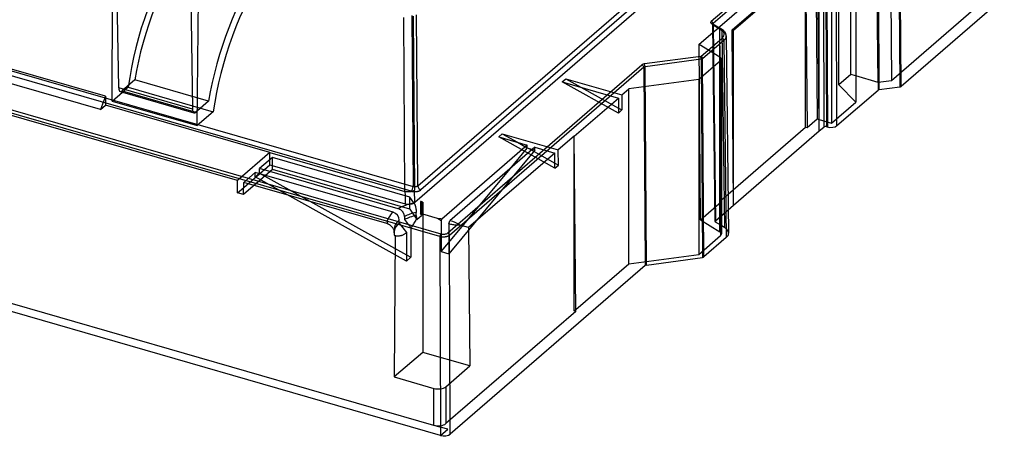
# Model space of a CAD drawing. Header units: millimetres. Extents: x -159 to 301, y 59 to 367.
# Tile 10 of 16: x 22 to 301, y 59 to 177. Entities that reach past the tile are written whole.
import ezdxf

# ---------------------------------------------------------------- set-up
doc = ezdxf.new("R2010")
doc.units = ezdxf.units.MM
doc.layers.add('MAIN-1', color=7, linetype='Continuous')
doc.layers.add('MAIN-2', color=7, linetype='Continuous')

msp = doc.modelspace()

# ---------------------------------------------------------------- linework, layer by layer
at = {"layer": 'MAIN-1'}
for p, q in [((268.48, 209.65), (268.81, 159.9)), ((265.08, 159.4), (264.47, 209.11)), ((50.01, 157.86), (49.31, 203.84)), ((258.75, 203.36), (258.75, 153.82)), ((247.34, 198.74), (247.77, 149.08)), ((48.19, 154.11), (48.25, 195.49)), ((70.18, 197.82), (70.88, 151.83)), ((220.24, 175.27), (244.52, 196.3)), ((244.52, 196.3), (244.95, 146.64)), ((244.52, 146.76), (244.52, 196.3)), ((248.41, 145.64), (247.98, 195.3)), ((251.9, 197.43), (251.9, 147.89)), ((72.25, 147.16), (72.72, 194.57)), ((83.68, 131.57), (-96.46, 183.57)), ((199.37, 182.09), (133.86, 125.36)), ((295.58, 183.08), (268.81, 159.9)), ((46.27, 155.49), (-40.67, 180.59)), ((44.82, 151.73), (-42.12, 176.83)), ((131.07, 128.48), (130.71, 177.83)), ((133.44, 178.2), (133.8, 128.86)), ((218.18, 176.08), (218.18, 176.08)), ((218.18, 176.08), (218.19, 176.06)), ((218.19, 176.06), (218.2, 176.04)), ((218.2, 176.04), (218.21, 176.02)), ((218.21, 176.02), (218.22, 176)), ((218.22, 176), (218.22, 175.98)), ((218.22, 175.98), (218.22, 175.95)), ((218.22, 175.95), (218.23, 175.93)), ((218.23, 175.91), (218.23, 175.93)), ((218.32, 167.81), (218.23, 175.93)), ((218.23, 175.89), (218.23, 175.91)), ((218.24, 175.87), (218.23, 175.89)), ((218.25, 175.85), (218.24, 175.87)), ((218.26, 175.83), (218.25, 175.85)), ((218.28, 175.81), (218.26, 175.83)), ((218.29, 175.79), (218.28, 175.81)), ((218.31, 175.77), (218.29, 175.79)), ((218.34, 175.76), (218.31, 175.77)), ((218.36, 175.74), (218.34, 175.76)), ((218.36, 175.74), (218.46, 167.73)), ((218.36, 175.74), (220.93, 174.15)), ((214.41, 170.23), (218.25, 173.56)), ((219.92, 175), (220.24, 175.27)), ((220.24, 174.8), (220.24, 175.27)), ((221.13, 174.02), (220.93, 174.15)), ((221.61, 118.23), (220.93, 174.15)), ((221.31, 173.88), (221.13, 174.02)), ((221.48, 173.73), (221.31, 173.88)), ((221.62, 173.58), (221.48, 173.73)), ((221.75, 173.43), (221.62, 173.58)), ((221.85, 173.26), (221.75, 173.43)), ((221.93, 173.1), (221.85, 173.26)), ((221.99, 172.93), (221.93, 173.1)), ((222.03, 172.77), (221.99, 172.93)), ((214.41, 170.23), (220.22, 166.64)), ((222.04, 172.6), (222.03, 172.77)), ((220.4, 165.51), (214.27, 160.21)), ((220.4, 165.51), (220.4, 115.98)), ((220.66, 166.01), (220.66, 116.48)), ((175.61, 159.58), (176.61, 160.44)), ((175.61, 159.58), (191.5, 154.99)), ((176.61, 160.44), (192.5, 155.85)), ((176.61, 160.44), (180.92, 158.04)), ((214.27, 160.21), (194.47, 157.56)), ((214.27, 160.21), (214.27, 110.67)), ((265.08, 159.4), (258.75, 161.23)), ((268.81, 159.9), (265.08, 159.4)), ((48.19, 154.11), (51.13, 156.65)), ((70.88, 151.83), (50.01, 157.86)), ((50.46, 156.85), (71.33, 150.82)), ((192.5, 155.85), (194.47, 157.56)), ((194.47, 108.02), (194.47, 157.56)), ((46.27, 155.49), (44.82, 151.73)), ((46.27, 155.49), (46.25, 152.96)), ((48.19, 154.11), (72.25, 147.16)), ((179, 144.16), (191.5, 154.99)), ((191.5, 154.99), (191.5, 150.73)), ((192.5, 155.85), (192.5, 151.6)), ((251.9, 147.89), (258.75, 153.82)), ((44.82, 151.73), (46.25, 152.96)), ((92.84, 139.51), (46.25, 152.96)), ((72.29, 151.37), (71.88, 151.01)), ((191.5, 152.15), (192.5, 151.6)), ((192.5, 151.6), (191.5, 150.73)), ((244.95, 146.64), (247.77, 149.08)), ((247.77, 149.08), (248.38, 148.9)), ((248.41, 148.89), (251.9, 147.89)), ((139.27, 62.19), (-152.58, 146.44)), ((222.59, 127.77), (244.52, 146.76)), ((244.52, 146.76), (244.95, 146.64)), ((157.61, 143.99), (158.61, 144.85)), ((157.61, 143.99), (165.71, 141.65)), ((158.61, 144.85), (174.5, 140.27)), ((158.61, 144.85), (162.92, 142.46)), ((179, 144.16), (174.5, 140.27)), ((179.43, 94.5), (179, 144.16)), ((92.84, 139.51), (83.68, 131.57)), ((92.84, 137.51), (92.84, 139.51)), ((92.84, 139.51), (131.07, 128.48)), ((165.71, 141.65), (141.5, 120.68)), ((167.87, 141.03), (143.82, 120.2)), ((160.85, 134.95), (165.71, 140.78)), ((165.71, 140.78), (165.71, 141.65)), ((165.71, 140.9), (166.15, 140.66)), ((167.12, 140.38), (165.71, 140.78)), ((167.87, 141.03), (173.5, 139.4)), ((174.54, 135.99), (174.5, 140.27)), ((93.57, 138.14), (89.89, 134.96)), ((132.48, 126.91), (93.57, 138.14)), ((173.5, 139.4), (149.11, 118.27)), ((173.54, 135.12), (173.5, 139.4)), ((88.64, 133.87), (85.41, 131.07)), ((127.7, 122.6), (88.64, 133.87)), ((129.16, 123.62), (89.89, 134.96)), ((89.89, 133.69), (89.89, 134.96)), ((173.53, 136.55), (174.54, 135.99)), ((173.54, 135.12), (174.54, 135.99)), ((83.66, 128.1), (83.68, 131.57)), ((85.39, 127.6), (85.41, 131.07)), ((125.97, 119.37), (85.41, 131.07)), ((89.74, 133.56), (89.89, 133.69)), ((89.89, 133.69), (90.53, 133.33)), ((83.66, 128.1), (85.4, 129.6)), ((131.15, 128.46), (131.07, 128.48)), ((131.07, 128.48), (131.09, 127.32)), ((131.23, 128.44), (131.15, 128.46)), ((131.31, 128.42), (131.23, 128.44)), ((131.39, 128.41), (131.31, 128.42)), ((131.48, 128.39), (131.39, 128.41)), ((131.57, 128.38), (131.48, 128.39)), ((131.65, 128.37), (131.57, 128.38)), ((131.74, 128.36), (131.65, 128.37)), ((131.83, 128.36), (131.74, 128.36)), ((131.92, 128.36), (131.83, 128.36)), ((132.01, 128.35), (131.92, 128.36)), ((132.1, 128.35), (132.01, 128.35)), ((132.19, 128.36), (132.1, 128.35)), ((132.28, 128.36), (132.19, 128.36)), ((132.37, 128.37), (132.28, 128.36)), ((132.46, 128.37), (132.37, 128.37)), ((132.54, 128.38), (132.46, 128.37)), ((132.63, 128.4), (132.54, 128.38)), ((132.72, 128.41), (132.63, 128.4)), ((132.8, 128.42), (132.72, 128.41)), ((132.88, 128.44), (132.8, 128.42)), ((132.96, 128.46), (132.88, 128.44)), ((133.04, 128.48), (132.96, 128.46)), ((133.12, 128.5), (133.04, 128.48)), ((133.19, 128.53), (133.12, 128.5)), ((133.27, 128.55), (133.19, 128.53)), ((133.34, 128.58), (133.27, 128.55)), ((133.41, 128.61), (133.34, 128.58)), ((133.47, 128.64), (133.41, 128.61)), ((133.53, 128.67), (133.47, 128.64)), ((133.59, 128.71), (133.53, 128.67)), ((133.65, 128.74), (133.59, 128.71)), ((133.7, 128.78), (133.65, 128.74)), ((133.75, 128.82), (133.7, 128.78)), ((133.8, 128.86), (133.75, 128.82)), ((133.86, 125.36), (133.8, 128.86)), ((85.39, 127.6), (83.66, 128.1)), ((133.62, 125.26), (132.48, 126.91)), ((135.66, 125.62), (135.44, 125.68)), ((135.44, 125.68), (135.44, 122.22)), ((135.44, 125.68), (135.5, 125.6)), ((129.28, 123.58), (129.16, 123.62)), ((129.4, 123.54), (129.28, 123.58)), ((129.52, 123.48), (129.4, 123.54)), ((129.64, 123.42), (129.52, 123.48)), ((129.75, 123.35), (129.64, 123.42)), ((129.86, 123.28), (129.75, 123.35)), ((129.97, 123.2), (129.86, 123.28)), ((130.07, 123.11), (129.97, 123.2)), ((130.18, 123.01), (130.07, 123.11)), ((130.27, 122.91), (130.18, 123.01)), ((130.37, 122.81), (130.27, 122.91)), ((130.45, 122.71), (130.37, 122.81)), ((130.53, 122.6), (130.45, 122.71)), ((133.62, 125.26), (133.67, 125.18)), ((133.67, 125.18), (133.72, 125.08)), ((133.72, 125.08), (133.78, 124.98)), ((133.78, 124.98), (133.83, 124.86)), ((133.83, 124.86), (133.88, 124.74)), ((133.88, 124.74), (133.92, 124.61)), ((133.92, 124.61), (133.97, 124.46)), ((133.97, 124.46), (134.02, 124.31)), ((134.02, 124.31), (134.06, 124.16)), ((134.06, 124.16), (134.1, 124.01)), ((134.1, 124.01), (134.13, 123.85)), ((134.13, 123.85), (134.16, 123.69)), ((134.16, 123.69), (134.19, 123.52)), ((134.19, 123.52), (134.21, 123.36)), ((134.21, 123.36), (134.23, 123.2)), ((134.23, 123.2), (134.25, 123.04)), ((134.25, 123.04), (134.26, 122.88)), ((134.26, 122.88), (134.27, 122.73)), ((134.27, 122.73), (134.27, 122.58)), ((135.78, 125.03), (135.78, 121.73)), ((136.11, 125.46), (136.11, 122.02)), ((129.43, 119.5), (129.43, 120.37)), ((130.6, 122.48), (130.53, 122.6)), ((130.67, 122.36), (130.6, 122.48)), ((130.73, 122.24), (130.67, 122.36)), ((130.78, 122.11), (130.73, 122.24)), ((130.83, 122), (130.78, 122.11)), ((130.86, 121.87), (130.83, 122)), ((130.89, 121.75), (130.86, 121.87)), ((130.92, 121.62), (130.89, 121.75)), ((130.93, 121.49), (130.92, 121.62)), ((130.93, 121.38), (130.93, 121.49)), ((130.93, 121.38), (130.93, 120.51)), ((130.93, 120.51), (131.2, 120.17)), ((131.2, 120.17), (131.47, 119.84)), ((133.95, 120.06), (133.79, 119.79)), ((134.11, 120.35), (133.95, 120.06)), ((134.28, 120.65), (134.11, 120.35)), ((134.27, 121.72), (134.27, 122.58)), ((134.3, 121.61), (134.27, 121.72)), ((134.45, 120.97), (134.28, 120.65)), ((134.32, 121.5), (134.3, 121.61)), ((134.35, 121.4), (134.32, 121.5)), ((134.37, 121.29), (134.35, 121.4)), ((134.4, 121.18), (134.37, 121.29)), ((134.43, 121.07), (134.4, 121.18)), ((134.45, 120.97), (134.43, 121.07)), ((134.45, 120.59), (135.78, 121.73)), ((134.45, 120.97), (134.45, 120.59)), ((135.78, 121.73), (135.44, 122.22)), ((140.33, 120.81), (136.11, 122.02)), ((136.11, 122.02), (136.11, 82.88)), ((140.47, 120.71), (140.33, 120.81)), ((140.61, 120.62), (140.47, 120.71)), ((140.76, 120.54), (140.61, 120.62)), ((140.9, 120.45), (140.76, 120.54)), ((141.04, 120.37), (140.9, 120.45)), ((141.17, 120.29), (141.04, 120.37)), ((141.31, 120.21), (141.17, 120.29)), ((141.34, 120.28), (141.31, 120.21)), ((141.31, 120.21), (141.31, 111.44)), ((141.36, 120.35), (141.34, 120.28)), ((141.39, 120.41), (141.36, 120.35)), ((141.42, 120.48), (141.39, 120.41)), ((141.44, 120.55), (141.42, 120.48)), ((141.47, 120.62), (141.44, 120.55)), ((141.5, 120.68), (141.47, 120.62)), ((143.48, 119.3), (143.82, 120.2)), ((126.08, 119.33), (125.97, 119.37)), ((126.2, 119.29), (126.08, 119.33)), ((126.32, 119.24), (126.2, 119.29)), ((126.43, 119.18), (126.32, 119.24)), ((126.55, 119.13), (126.43, 119.18)), ((126.66, 119.06), (126.55, 119.13)), ((126.77, 119), (126.66, 119.06)), ((126.87, 118.93), (126.77, 119)), ((126.97, 118.85), (126.87, 118.93)), ((127.08, 118.76), (126.97, 118.85)), ((127.18, 118.67), (127.08, 118.76)), ((127.28, 118.58), (127.18, 118.67)), ((127.37, 118.49), (127.28, 118.58)), ((127.46, 118.39), (127.37, 118.49)), ((127.54, 118.29), (127.46, 118.39)), ((127.62, 118.18), (127.54, 118.29)), ((127.7, 118.07), (127.62, 118.18)), ((127.77, 117.96), (127.7, 118.07)), ((127.83, 117.84), (127.77, 117.96)), ((127.89, 117.72), (127.83, 117.84)), ((127.93, 117.61), (127.89, 117.72)), ((127.97, 117.49), (127.93, 117.61)), ((127.97, 117.64), (127.97, 117.59)), ((127.97, 117.59), (127.98, 117.54)), ((128, 117.37), (127.97, 117.49)), ((127.98, 117.54), (127.98, 117.48)), ((127.98, 117.48), (127.99, 117.44)), ((127.99, 117.44), (128, 117.4)), ((128, 117.4), (128, 117.36)), ((128.01, 117.31), (128, 117.37)), ((128.02, 117.25), (128.01, 117.31)), ((128.03, 117.19), (128.02, 117.25)), ((128.04, 117.13), (128.03, 117.19)), ((128.04, 117.08), (128.04, 117.13)), ((129.43, 119.5), (131.51, 116.83)), ((131.47, 119.84), (131.73, 119.51)), ((131.73, 119.51), (131.99, 119.18)), ((131.99, 119.18), (132.25, 118.86)), ((132.25, 118.86), (132.51, 118.54)), ((132.51, 118.54), (132.76, 118.22)), ((132.9, 118.41), (132.76, 118.22)), ((132.76, 118.22), (132.76, 109.83)), ((133.04, 118.61), (132.9, 118.41)), ((133.18, 118.83), (133.04, 118.61)), ((133.33, 119.05), (133.18, 118.83)), ((133.48, 119.29), (133.33, 119.05)), ((133.63, 119.53), (133.48, 119.29)), ((133.79, 119.79), (133.63, 119.53)), ((143.75, 119.23), (143.48, 119.3)), ((143.48, 119.3), (143.48, 110.82)), ((144.03, 119.16), (143.75, 119.23)), ((144.31, 119.1), (144.03, 119.16)), ((144.59, 119.06), (144.31, 119.1)), ((144.87, 119.02), (144.59, 119.06)), ((145.15, 118.99), (144.87, 119.02)), ((145.44, 118.97), (145.15, 118.99)), ((145.73, 118.96), (145.44, 118.97)), ((146.02, 118.96), (145.73, 118.96)), ((146.32, 118.97), (146.02, 118.96)), ((146.62, 118.99), (146.32, 118.97)), ((149.11, 118.27), (146.62, 118.99)), ((149.11, 118.27), (149.45, 79.03)), ((221.61, 118.23), (220.66, 118.82)), ((128.04, 117.03), (128.04, 117.08)), ((128.04, 117.03), (128.04, 116.9)), ((128.04, 116.9), (128.04, 116.78)), ((128.04, 116.78), (128.04, 116.65)), ((128.04, 116.65), (128.04, 116.53)), ((128.04, 116.53), (128.04, 116.4)), ((128.04, 116.4), (128.04, 116.28)), ((128.04, 116.28), (128.04, 116.15)), ((128.26, 115.92), (128.06, 75.91)), ((128.47, 115.88), (128.26, 115.92)), ((128.68, 115.86), (128.47, 115.88)), ((128.87, 115.84), (128.68, 115.86)), ((129.06, 115.84), (128.87, 115.84)), ((129.25, 115.84), (129.06, 115.84)), ((129.43, 115.86), (129.25, 115.84)), ((129.61, 115.88), (129.43, 115.86)), ((129.78, 115.91), (129.61, 115.88)), ((129.95, 115.95), (129.78, 115.91)), ((130.11, 116), (129.95, 115.95)), ((130.27, 116.06), (130.11, 116)), ((130.43, 116.13), (130.27, 116.06)), ((130.59, 116.2), (130.43, 116.13)), ((130.75, 116.28), (130.59, 116.2)), ((130.9, 116.37), (130.75, 116.28)), ((131.05, 116.47), (130.9, 116.37)), ((131.2, 116.58), (131.05, 116.47)), ((131.36, 116.7), (131.2, 116.58)), ((131.51, 116.83), (131.36, 116.7)), ((131.51, 116.83), (131.51, 108.74)), ((214.27, 110.67), (220.4, 115.98)), ((141.31, 111.44), (143.48, 114.05)), ((131.51, 110.52), (132.76, 109.83)), ((132.76, 109.83), (131.51, 108.74)), ((141.31, 111.44), (143.48, 110.82)), ((194.47, 108.02), (214.27, 110.67)), ((179.43, 95), (194.47, 108.02)), ((179.43, 94.5), (142.68, 62.68)), ((136.11, 82.88), (128.06, 75.91)), ((149.45, 79.03), (136.11, 82.88)), ((142.65, 73.14), (149.45, 79.03)), ((128.06, 75.91), (139.23, 72.68)), ((139.27, 62.2), (139.23, 72.68)), ((142.65, 73.14), (142.68, 62.68)), ((143.17, 61.08), (139.27, 62.2)), ((141.17, 59.36), (143.17, 61.08))]:
    msp.add_line(p, q, dxfattribs=at)
for centre, major_axis, ratio, start_param, end_param in [((217.89, 175.55), (-0.315, -0.511), 0.673031, 2.321887, 3.141727), ((220.46, 173.96), (0.315, 0.511), 0.673021, -0.821907, -0.000078), ((218.66, 166.01), (2, 0), 0.5, 0, 0.680678), ((218.66, 166.01), (2, 0), 0.5, -0.523599, 0), ((51.01, 158.77), (0.55, 1.92), 0.433013, 2.184978, 3.141546), ((71.88, 152.74), (-0.55, -1.92), 0.433013, -0.956615, -0.000048), ((71.88, 152.74), (-0.55, -1.92), 0.433013, -0.000048, 0.588003), ((138.87, 119.37), (-12.9, 0), 0.5, -1.318761, -1.306263), ((135.5, 123.86), (-0.34, 1.98), 0.28195, -0.986223, -0.548189), ((136.14, 123.41), (2.54, -1.85), 0.568274, 1.970812, 2.138445), ((138.87, 119.37), (-12.9, 0), 0.5, -1.15106, -0.718631), ((132.13, 125.86), (2, 0), 0.499963, -0.705478, -0.523507), ((136.17, 123.91), (1.01, 2.07), 0.393176, 0.933356, 1.197884), ((138.87, 119.37), (-12.9, 0), 0.5, -0.523599, 0.001412), ((127.7, 120.87), (1.31, -1.51), 0.75, 0.713724, 2.28452), ((138.87, 117.64), (-10.9, 0), 0.5, -0.523599, 0.000027), ((138.87, 117.64), (-10.9, 0), 0.5, -1.134836, -0.755017), ((138.87, 116.78), (10.9, 0), 0.5, 2.006757, 2.386576), ((138.87, 115.91), (9.9, 0), 0.5, 1.30246, 1.422928), ((138.87, 115.91), (9.9, 0), 0.5, 0.671467, 1.047198), ((138.87, 116.78), (10.9, 0), 0.5, 2.617994, 3.049402), ((217.72, 116.66), (5, 0), 0.499973, 0.005937, 0.680643), ((128.15, 116.08), (1.03, -1.13), 0.018686, -1.655222, -1.444406), ((218.66, 116.48), (-2, 0), 0.5, 2.617994, 3.141594), ((140.48, 73.76), (2.5, 0), 0.500033, -2.094326, -0.523608), ((140.52, 63.3), (2.5, 0), 0.500033, -2.094295, -0.523607)]:
    msp.add_ellipse(centre, major_axis=major_axis, ratio=ratio, start_param=start_param, end_param=end_param, dxfattribs=at)
at = {"layer": 'MAIN-2'}
for p, q in [((134.73, 130.05), (263.78, 241.81)), ((264.65, 240.71), (135.6, 128.95)), ((264.66, 213.42), (265.03, 157.23)), ((265.4, 157.37), (265.03, 213.56)), ((270.83, 214.34), (271.2, 158.15)), ((271.57, 158.29), (271.19, 214.48)), ((-131.74, 206.4), (133.36, 129.87)), ((253.95, 158.74), (253.95, 208.27)), ((132.86, 128.58), (-132.24, 205.11)), ((217.79, 176.74), (248.96, 203.74)), ((257.31, 161.64), (257.31, 204.83)), ((140.96, 115.7), (-157.71, 201.91)), ((-157.41, 202.69), (141.26, 116.47)), ((249.48, 203.07), (218.31, 176.08)), ((249.48, 203.07), (249.68, 146.74)), ((250.5, 146.85), (250.3, 203.18)), ((250.47, 203.13), (250.68, 146.8)), ((253.41, 147.16), (253.2, 203.5)), ((223.7, 174.27), (247.98, 195.3)), ((248.41, 195.18), (224.13, 174.15)), ((248.41, 145.64), (248.41, 195.18)), ((300.79, 183.6), (271.57, 158.29)), ((134.73, 130.05), (134.38, 178.54)), ((133.01, 178.36), (133.36, 129.87)), ((217.64, 176.53), (217.63, 176.49)), ((217.63, 176.49), (217.63, 176.45)), ((217.63, 176.45), (217.63, 176.42)), ((217.63, 176.42), (217.63, 176.38)), ((217.63, 176.38), (217.64, 176.34)), ((217.65, 176.57), (217.64, 176.53)), ((217.64, 176.34), (217.66, 176.3)), ((217.67, 176.6), (217.65, 176.57)), ((217.66, 176.3), (217.68, 176.27)), ((217.69, 176.64), (217.67, 176.6)), ((217.68, 176.27), (217.7, 176.23)), ((217.72, 176.67), (217.69, 176.64)), ((217.7, 176.23), (217.73, 176.2)), ((217.75, 176.71), (217.72, 176.67)), ((217.73, 176.2), (217.76, 176.16)), ((217.79, 176.74), (217.75, 176.71)), ((217.76, 176.16), (217.8, 176.13)), ((217.8, 176.13), (217.85, 176.1)), ((217.85, 176.1), (217.89, 176.07)), ((217.89, 176.07), (220.46, 174.48)), ((218.18, 176.07), (218.18, 176.08)), ((218.18, 176.08), (218.18, 176.08)), ((218.18, 176.08), (218.18, 176.08)), ((218.19, 176.07), (218.18, 176.07)), ((218.2, 176.06), (218.19, 176.07)), ((218.21, 176.06), (218.2, 176.06)), ((218.21, 176.06), (220.77, 174.47)), ((218.23, 175.97), (218.24, 176)), ((218.23, 175.95), (218.23, 175.97)), ((218.23, 175.93), (218.23, 175.95)), ((218.24, 176), (218.25, 176.02)), ((218.25, 176.02), (218.27, 176.04)), ((218.27, 176.04), (218.29, 176.06)), ((218.29, 176.06), (218.31, 176.08)), ((218.99, 120.16), (218.31, 176.08)), ((218.25, 173.56), (219.92, 175)), ((220.24, 125.74), (220.24, 175.27)), ((220.67, 125.61), (220.24, 174.8)), ((221.02, 174.31), (220.77, 174.47)), ((221.23, 174.14), (221.02, 174.31)), ((221.35, 174.03), (221.23, 174.14)), ((221.46, 173.93), (221.35, 174.03)), ((221.59, 173.78), (221.46, 173.93)), ((221.71, 173.62), (221.59, 173.78)), ((221.81, 173.46), (221.71, 173.62)), ((221.86, 173.35), (221.81, 173.46)), ((221.91, 173.24), (221.86, 173.35)), ((221.94, 173.16), (221.91, 173.24)), ((221.98, 173.01), (221.94, 173.16)), ((222.01, 172.87), (221.98, 173.01)), ((222.03, 172.73), (222.01, 172.87)), ((224.13, 124.61), (223.7, 174.27)), ((224.13, 174.15), (223.7, 174.27)), ((224.13, 124.61), (224.13, 174.15)), ((214.75, 120.48), (214.41, 170.23)), ((214.82, 166.78), (220.85, 172)), ((221.37, 171.33), (215.34, 166.11)), ((221.37, 171.33), (221.55, 171.5)), ((221.37, 171.33), (222.05, 115.41)), ((221.55, 171.5), (221.7, 171.67)), ((221.7, 171.67), (221.82, 171.85)), ((221.82, 171.85), (221.92, 172.03)), ((221.92, 172.03), (221.99, 172.22)), ((221.99, 172.22), (222.03, 172.41)), ((222.04, 172.6), (222.03, 172.73)), ((222.03, 172.41), (222.04, 172.6)), ((222.04, 172.6), (222.04, 172.6)), ((222.04, 172.6), (222.04, 172.6)), ((222.04, 172.6), (222.04, 172.6)), ((222.04, 172.6), (222.04, 172.6)), ((222.04, 172.6), (222.04, 172.6)), ((222.04, 172.6), (222.04, 172.6)), ((222.04, 172.6), (222.72, 116.67)), ((218.91, 120), (218.32, 167.81)), ((218.46, 167.73), (219.04, 119.82)), ((198.4, 164.5), (198.36, 164.49)), ((198.43, 164.52), (198.4, 164.5)), ((198.47, 164.54), (198.43, 164.52)), ((198.51, 164.55), (198.47, 164.54)), ((198.55, 164.56), (198.51, 164.55)), ((198.59, 164.58), (198.55, 164.56)), ((198.64, 164.59), (198.59, 164.58)), ((198.68, 164.6), (198.64, 164.59)), ((198.72, 164.61), (198.68, 164.6)), ((198.77, 164.62), (198.72, 164.61)), ((198.82, 164.63), (198.77, 164.62)), ((198.86, 164.64), (198.82, 164.63)), ((198.91, 164.65), (198.86, 164.64)), ((214.82, 166.78), (198.91, 164.65)), ((214.98, 165.97), (199.07, 163.84)), ((214.98, 165.97), (215.35, 109.78)), ((215.72, 109.92), (215.34, 166.11)), ((220.22, 117.1), (220.22, 166.64)), ((143.17, 116.73), (198.18, 164.37)), ((198.7, 163.7), (143.69, 116.06)), ((198.21, 164.39), (198.18, 164.37)), ((198.24, 164.41), (198.21, 164.39)), ((198.27, 164.43), (198.24, 164.41)), ((198.3, 164.45), (198.27, 164.43)), ((198.33, 164.47), (198.3, 164.45)), ((198.36, 164.49), (198.33, 164.47)), ((198.7, 163.7), (198.72, 163.71)), ((198.7, 163.7), (199.07, 107.51)), ((198.72, 163.71), (198.73, 163.72)), ((198.73, 163.72), (198.74, 163.73)), ((198.74, 163.73), (198.76, 163.74)), ((198.76, 163.74), (198.78, 163.75)), ((198.78, 163.75), (198.79, 163.76)), ((198.79, 163.76), (198.81, 163.77)), ((198.81, 163.77), (198.83, 163.78)), ((198.83, 163.78), (198.85, 163.79)), ((198.85, 163.79), (198.87, 163.79)), ((198.87, 163.79), (198.89, 163.8)), ((198.89, 163.8), (198.91, 163.81)), ((198.91, 163.81), (198.93, 163.81)), ((198.93, 163.81), (198.95, 163.82)), ((198.95, 163.82), (198.97, 163.83)), ((198.97, 163.83), (199, 163.83)), ((199, 163.83), (199.02, 163.83)), ((199.02, 163.83), (199.04, 163.84)), ((199.04, 163.84), (199.07, 163.84)), ((199.44, 107.65), (199.07, 163.84)), ((54.55, 160.1), (51.01, 157.04)), ((75.42, 154.08), (54.55, 160.1)), ((191.5, 150.73), (175.61, 159.58)), ((257.31, 161.64), (253.95, 158.74)), ((258.75, 161.23), (257.31, 161.64)), ((51.01, 157.04), (71.88, 151.01)), ((51.13, 156.65), (52.7, 158.02)), ((52.7, 158.02), (76.76, 151.07)), ((180.92, 158.04), (191.5, 152.15)), ((253.41, 147.16), (265.03, 157.23)), ((253.95, 158.74), (258.75, 153.82)), ((265.4, 157.37), (271.2, 158.15)), ((75.42, 154.08), (72.29, 151.37)), ((76.76, 151.07), (72.25, 147.16)), ((248.38, 148.9), (248.41, 148.89)), ((141.17, 59.36), (-158.48, 145.86)), ((224.13, 124.61), (248.41, 145.64)), ((248.41, 145.64), (249.68, 146.74)), ((250.5, 146.85), (250.68, 146.8)), ((173.54, 135.12), (157.61, 143.99)), ((162.92, 142.46), (165.71, 140.9)), ((179, 94.63), (179, 144.16)), ((167.87, 140.16), (143.48, 110.82)), ((166.15, 140.66), (173.53, 136.55)), ((167.87, 140.16), (167.12, 140.38)), ((167.87, 140.16), (167.87, 141.03)), ((92.84, 136.05), (92.84, 137.51)), ((93.57, 134.68), (93.57, 138.14)), ((93.57, 134.68), (85.39, 127.6)), ((85.4, 129.6), (92.84, 136.05)), ((88.64, 132.6), (88.64, 133.87)), ((92.84, 136.05), (131.13, 125)), ((132.48, 123.45), (93.57, 134.68)), ((143.48, 114.05), (160.85, 134.95)), ((88.64, 132.6), (89.74, 133.56)), ((131.51, 108.74), (88.64, 132.6)), ((90.53, 133.33), (131.51, 110.52)), ((132.86, 128.58), (132.95, 128.56)), ((132.95, 128.56), (133.03, 128.54)), ((133.03, 128.54), (133.12, 128.52)), ((133.12, 128.52), (133.2, 128.51)), ((133.2, 128.51), (133.29, 128.49)), ((133.29, 128.49), (133.37, 128.48)), ((133.4, 129.86), (133.36, 129.87)), ((133.37, 128.48), (133.46, 128.47)), ((133.44, 129.85), (133.4, 129.86)), ((133.49, 129.84), (133.44, 129.85)), ((133.46, 128.47), (133.54, 128.46)), ((133.53, 129.83), (133.49, 129.84)), ((133.57, 129.82), (133.53, 129.83)), ((133.54, 128.46), (133.63, 128.46)), ((133.61, 129.81), (133.57, 129.82)), ((133.66, 129.81), (133.61, 129.81)), ((133.63, 128.46), (133.72, 128.45)), ((133.7, 129.8), (133.66, 129.81)), ((133.75, 129.8), (133.7, 129.8)), ((133.72, 128.45), (133.81, 128.45)), ((133.79, 129.8), (133.75, 129.8)), ((133.84, 129.8), (133.79, 129.8)), ((133.81, 128.45), (133.9, 128.45)), ((133.88, 129.8), (133.84, 129.8)), ((133.92, 129.8), (133.88, 129.8)), ((133.9, 128.45), (133.99, 128.45)), ((133.97, 129.8), (133.92, 129.8)), ((134.01, 129.8), (133.97, 129.8)), ((133.99, 128.45), (134.08, 128.46)), ((134.06, 129.8), (134.01, 129.8)), ((134.1, 129.81), (134.06, 129.8)), ((134.08, 128.46), (134.16, 128.46)), ((134.15, 129.82), (134.1, 129.81)), ((134.19, 129.82), (134.15, 129.82)), ((134.16, 128.46), (134.25, 128.47)), ((134.23, 129.83), (134.19, 129.82)), ((134.27, 129.84), (134.23, 129.83)), ((134.25, 128.47), (134.34, 128.48)), ((134.31, 129.85), (134.27, 129.84)), ((134.35, 129.86), (134.31, 129.85)), ((134.34, 128.48), (134.43, 128.49)), ((134.39, 129.87), (134.35, 129.86)), ((134.43, 129.88), (134.39, 129.87)), ((134.46, 129.9), (134.43, 129.88)), ((134.43, 128.49), (134.51, 128.5)), ((134.5, 129.91), (134.46, 129.9)), ((134.53, 129.93), (134.5, 129.91)), ((134.51, 128.5), (134.59, 128.52)), ((134.57, 129.94), (134.53, 129.93)), ((134.6, 129.96), (134.57, 129.94)), ((134.59, 128.52), (134.68, 128.54)), ((134.63, 129.98), (134.6, 129.96)), ((134.66, 129.99), (134.63, 129.98)), ((134.68, 130.01), (134.66, 129.99)), ((134.71, 130.03), (134.68, 130.01)), ((134.68, 128.54), (134.76, 128.56)), ((134.73, 130.05), (134.71, 130.03)), ((134.76, 128.56), (134.84, 128.58)), ((134.84, 128.58), (134.91, 128.6)), ((134.91, 128.6), (134.99, 128.62)), ((134.99, 128.62), (135.06, 128.65)), ((135.06, 128.65), (135.13, 128.68)), ((135.13, 128.68), (135.2, 128.7)), ((135.2, 128.7), (135.26, 128.73)), ((135.26, 128.73), (135.32, 128.77)), ((135.32, 128.77), (135.38, 128.8)), ((135.38, 128.8), (135.44, 128.83)), ((135.44, 128.83), (135.5, 128.87)), ((135.5, 128.87), (135.55, 128.91)), ((135.55, 128.91), (135.6, 128.95)), ((131.09, 127.32), (131.13, 125)), ((132.48, 123.45), (132.48, 126.91)), ((214.75, 120.48), (220.67, 125.61)), ((220.24, 125.74), (222.59, 127.77)), ((220.67, 125.61), (220.24, 125.74)), ((132.48, 123.45), (134.45, 120.59)), ((218.99, 120.16), (224.13, 124.61)), ((136.11, 122.02), (135.44, 122.22)), ((214.75, 120.48), (220.22, 117.1)), ((127.97, 116.78), (127.97, 117.64)), ((220.66, 118.82), (219.04, 119.82)), ((141.04, 115.67), (140.96, 115.7)), ((140.96, 115.7), (141.17, 59.36)), ((141.12, 115.65), (141.04, 115.67)), ((141.2, 115.64), (141.12, 115.65)), ((141.29, 115.62), (141.2, 115.64)), ((141.37, 115.61), (141.29, 115.62)), ((141.46, 115.59), (141.37, 115.61)), ((141.54, 115.58), (141.46, 115.59)), ((141.63, 115.58), (141.54, 115.58)), ((141.72, 115.57), (141.63, 115.58)), ((141.81, 115.57), (141.72, 115.57)), ((141.9, 115.56), (141.81, 115.57)), ((141.99, 115.56), (141.9, 115.56)), ((142.08, 115.56), (141.99, 115.56)), ((142.17, 115.57), (142.08, 115.56)), ((142.26, 115.57), (142.17, 115.57)), ((142.35, 115.58), (142.26, 115.57)), ((142.43, 115.59), (142.35, 115.58)), ((142.52, 115.6), (142.43, 115.59)), ((142.61, 115.62), (142.52, 115.6)), ((142.69, 115.63), (142.61, 115.62)), ((142.77, 115.65), (142.69, 115.63)), ((142.85, 115.67), (142.77, 115.65)), ((142.93, 115.69), (142.85, 115.67)), ((143.01, 115.71), (142.93, 115.69)), ((143.09, 115.74), (143.01, 115.71)), ((143.16, 115.76), (143.09, 115.74)), ((143.23, 115.79), (143.16, 115.76)), ((143.3, 115.82), (143.23, 115.79)), ((143.36, 115.85), (143.3, 115.82)), ((143.43, 115.88), (143.36, 115.85)), ((143.49, 115.91), (143.43, 115.88)), ((143.54, 115.95), (143.49, 115.91)), ((143.6, 115.98), (143.54, 115.95)), ((143.65, 116.02), (143.6, 115.98)), ((143.69, 116.06), (143.65, 116.02)), ((143.9, 59.73), (143.69, 116.06)), ((222.05, 115.41), (215.72, 109.92)), ((199.44, 107.65), (215.35, 109.78)), ((199.07, 107.51), (143.9, 59.73)), ((179, 94.63), (179.43, 95)), ((179.43, 94.5), (179, 94.63))]:
    msp.add_line(p, q, dxfattribs=at)
for centre, major_axis, ratio, start_param, end_param in [((77.13, 166.11), (-13.26, -45.92), 0.433013, 3.141586, 4.966834), ((98, 160.08), (13.26, 45.92), 0.433013, -0.000007, 1.825242), ((99.74, 159.58), (-13.26, -45.92), 0.433013, 3.141585, 5.021693), ((75.78, 166.5), (-12.89, -46.03), 0.437353, -2.22968, -1.265032), ((217.79, 176.22), (0.393, -0.454), 0.750002, 0.72245, 2.284517), ((217.89, 175.55), (-0.315, -0.511), 0.673031, -3.141459, -2.399234), ((220.46, 173.96), (0.315, 0.511), 0.673021, -0.000078, 0.74236), ((217.04, 173.1), (-4.4, 0), 0.500002, 2.617938, 3.822281), ((220.85, 171.48), (-0.393, 0.454), 0.749968, -2.419105, -0.857011), ((198.91, 164.13), (0.08, -0.595), 0.224144, 1.04078, 2.60285), ((214.82, 166.26), (0.393, -0.454), 0.750002, 1.503485, 2.284521), ((214.82, 166.26), (-0.08, 0.595), 0.224144, -1.489937, -0.538742), ((214.82, 166.26), (-0.08, 0.595), 0.224144, -2.100806, -1.489937), ((214.82, 166.26), (-0.6, -0.004), 0.493487, 1.829604, 2.614693), ((214.82, 166.26), (0.393, -0.454), 0.750002, 0.72245, 1.503485), ((198.18, 163.85), (-0.393, 0.454), 0.750002, -2.419143, -0.857072), ((51.01, 158.77), (0.55, 1.92), 0.433013, 3.141546, 3.729596), ((265.55, 157.08), (-0.6, 0), 0.500007, -1.308943, -0.523579), ((271.05, 158.44), (0.6, 0), 0.500007, -1.308944, -0.523579), ((250.2, 146.59), (-0.6, 0), 0.500032, -2.094325, -0.523609), ((251.67, 147.66), (2, 0), 0.500033, -2.094326, -0.523607), ((132.86, 129.45), (-0.277, -0.961), 0.433013, 0.588003, 2.141347), ((135.6, 129.82), (-0.655, 0.756), 0.750001, 0.731176, 2.284523), ((132.13, 125.86), (2, 0), 0.499963, -2.094286, -0.705478), ((219.51, 120.01), (-0.6, 0), 0.499972, -0.523584, 0.005934), ((219.51, 120.01), (-0.6, 0), 0.499972, 0.005934, 0.680642), ((138.87, 117.64), (-10.9, 0), 0.5, 0.000027, 0.113406), ((138.87, 116.78), (10.9, 0), 0.5, 3.049402, 3.141652), ((218.66, 116.48), (-2, 0), 0.5, -3.141592, -2.460914), ((138.87, 116.78), (10.9, 0), 0.5, -3.141533, -3.027189), ((141.26, 115.95), (0.166, 0.576), 0.433033, 0.587998, 2.150075), ((141.96, 117.08), (-1.4, 0), 0.499981, 1.047177, 2.618023), ((143.17, 116.21), (0.393, -0.454), 0.75002, 0.721361, 2.284501), ((217.72, 116.66), (5, 0), 0.499973, -0.523581, 0.005937), ((215.2, 110.07), (0.6, 0), 0.500007, -1.308944, -0.523579), ((199.59, 107.36), (-0.6, 0), 0.500007, -1.308943, -0.523579), ((142.17, 60.23), (2, 0), 0.500033, -2.094326, -0.523607)]:
    msp.add_ellipse(centre, major_axis=major_axis, ratio=ratio, start_param=start_param, end_param=end_param, dxfattribs=at)

doc.saveas('drawing.dxf')
